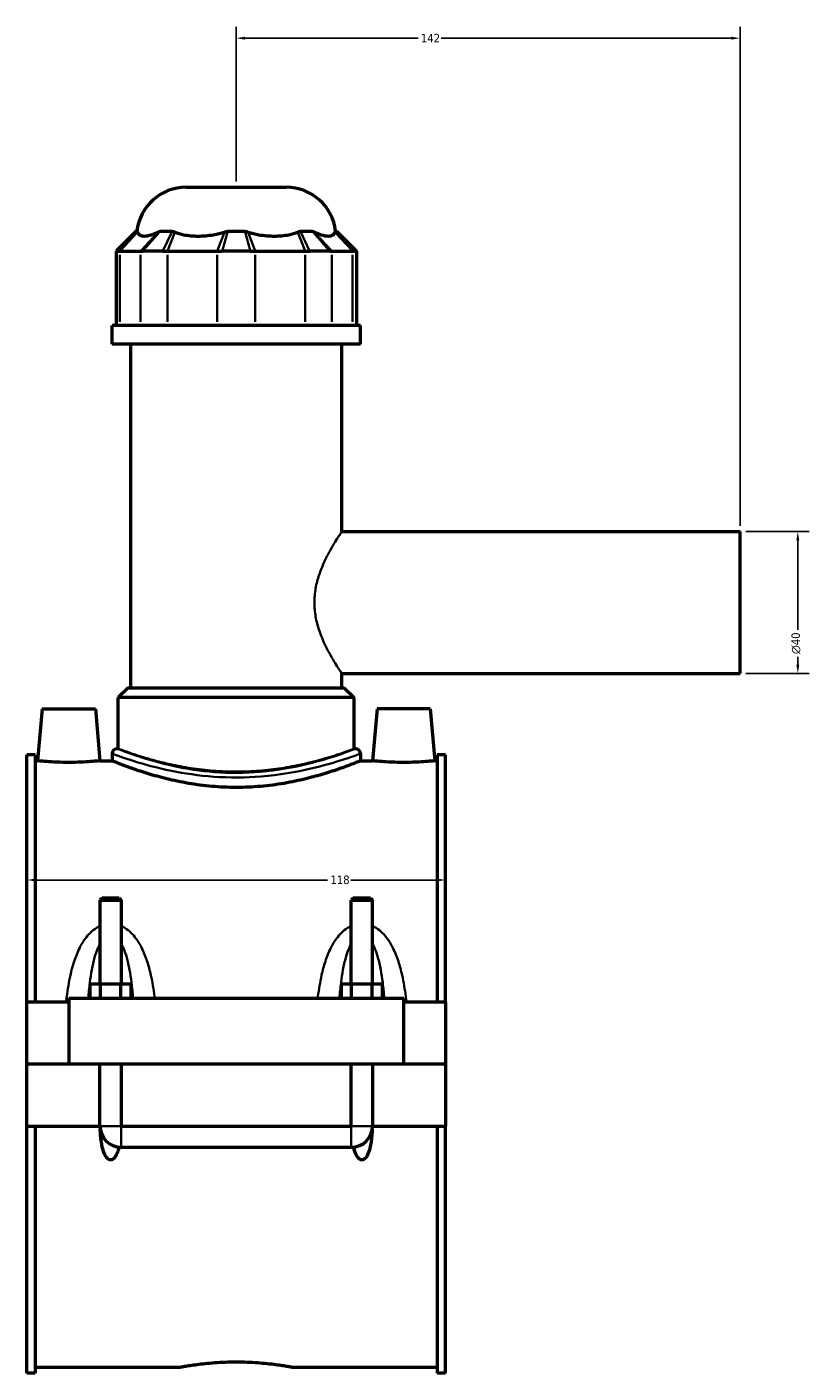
# Model space of a CAD drawing. Header units: millimetres. Extents: x -260 to 981, y -122 to 1168.
# Tile 2 of 9: x -260 to -40, y 260 to 640. Entities that reach past the tile are written whole.
import ezdxf

# ---------------------------------------------------------------- set-up
doc = ezdxf.new("R2010")
doc.units = ezdxf.units.MM
for name, color, linetype, lineweight in [('Dimension (ANSI)', 7, 'Continuous', 25), ('Visible (ANSI)', 7, 'Continuous', 50), ('Visible Narrow (ANSI)', 7, 'Continuous', 35)]:
    doc.layers.add(name, color=color, linetype=linetype, lineweight=lineweight)
doc.styles.add('Note Text (ANSI)', font='tahoma.ttf')
doc.dimstyles.new('Default - mm (ANSI)', dxfattribs={"dimtxt": 2.4, "dimasz": 2.5, "dimexe": 3.175, "dimexo": 1.6002, "dimgap": 0.8, "dimtad": 0, "dimtoh": 1, "dimdec": 0, "dimrnd": 1e-08, "dimzin": 4, "dimdsep": 46, "dimtxsty": 'Note Text (ANSI)', "dimcen": 0.09, "dimdle": 10, "dimclrd": 256, "dimclre": 256, "dimclrt": 5, "dimadec": 1, "dimazin": 1, "dimtfac": 1.27, "dimtofl": 0, "dimtmove": 0, "dimatfit": 3, "dimfxl": 1, "dimtolj": 1, "dimtzin": 4, "dimlwd": -1, "dimlwe": -1, "dimarcsym": 0})

# ---------------------------------------------------------------- blocks, each defined once
blk = doc.blocks.new('*D7')
at = {"layer": 'Defpoints', "color": 0, "transparency": 16777216}
for p in [(-260.45, 399.66), (-142.45, 399.66), (-142.45, 399.17)]:
    blk.add_point(p, dxfattribs=at)
at = {"layer": 'Dimension (ANSI)', "transparency": 16777216}
for p, q in [((-257.95, 399.17), (-175.71, 399.17)), ((-144.95, 399.17), (-169.19, 399.17))]:
    blk.add_line(p, q, dxfattribs=at)
for points in [[(-257.95, 399.59), (-257.95, 398.76), (-260.45, 399.17)], [(-144.95, 399.59), (-144.95, 398.76), (-142.45, 399.17)]]:
    blk.add_solid(points, dxfattribs=at)
at = {"layer": 'Dimension (ANSI)', "color": 5, "transparency": 16777216, "insert": (-174.91, 400.43), "char_height": 2.4, "attachment_point": 1, "style": 'Note Text (ANSI)'}
blk.add_mtext('\\A1;118', dxfattribs=at)
blk = doc.blocks.new('*D8')
at = {"layer": 'Defpoints', "color": 0, "transparency": 16777216}
for p in [(-201.45, 636.36), (-201.45, 594.36), (-59.45, 497.36)]:
    blk.add_point(p, dxfattribs=at)
at = {"layer": 'Dimension (ANSI)', "transparency": 16777216}
for p, q in [((-201.45, 595.96), (-201.45, 639.53)), ((-59.45, 498.96), (-59.45, 639.53)), ((-198.95, 636.36), (-150.2, 636.36)), ((-61.95, 636.36), (-143.7, 636.36))]:
    blk.add_line(p, q, dxfattribs=at)
for points in [[(-198.95, 636.77), (-198.95, 635.94), (-201.45, 636.36)], [(-61.95, 636.77), (-61.95, 635.94), (-59.45, 636.36)]]:
    blk.add_solid(points, dxfattribs=at)
at = {"layer": 'Dimension (ANSI)', "color": 5, "transparency": 16777216, "insert": (-149.4, 637.58), "char_height": 2.4, "attachment_point": 1, "style": 'Note Text (ANSI)'}
blk.add_mtext('\\A1;142', dxfattribs=at)
blk = doc.blocks.new('*D9')
at = {"layer": 'Defpoints', "color": 0, "transparency": 16777216}
for p in [(-59.45, 497.36), (-59.45, 457.36), (-43.18, 457.36)]:
    blk.add_point(p, dxfattribs=at)
at = {"layer": 'Dimension (ANSI)', "transparency": 16777216}
for p, q in [((-57.85, 497.36), (-40, 497.36)), ((-43.18, 494.86), (-43.18, 469.69)), ((-43.18, 459.86), (-43.18, 462.03)), ((-57.85, 457.36), (-40, 457.36))]:
    blk.add_line(p, q, dxfattribs=at)
for points in [[(-43.59, 494.86), (-42.76, 494.86), (-43.18, 497.36)], [(-43.59, 459.86), (-42.76, 459.86), (-43.18, 457.36)]]:
    blk.add_solid(points, dxfattribs=at)
at = {"layer": 'Dimension (ANSI)', "color": 5, "transparency": 16777216, "insert": (-44.98, 462.83), "char_height": 2.4, "attachment_point": 1, "rotation": 90, "style": 'Note Text (ANSI)'}
blk.add_mtext('\\A1;{\\fAIGDT|b0|i0;\\H2.4000;\\ln}\\fTahoma|b0|i0;\\H2.4000;40', dxfattribs=at)

msp = doc.modelspace()

# ---------------------------------------------------------------- linework, layer by layer
at = {"layer": 'Visible (ANSI)'}
for p, q in [((-215.54, 594.36), (-187.35, 594.36)), ((-229.69, 581.97), (-235.29, 576.37)), ((-229.69, 581.97), (-229.34, 581.97)), ((-222.87, 581.97), (-219.48, 581.97)), ((-203.84, 581.97), (-199.05, 581.97)), ((-183.42, 581.97), (-180.03, 581.97)), ((-173.55, 581.97), (-173.2, 581.97)), ((-173.2, 581.97), (-167.6, 576.37)), ((-234.71, 576.37), (-235.29, 576.37)), ((-235.29, 576.37), (-235.29, 555.42)), ((-234.71, 576.37), (-234.23, 576.37)), ((-234.23, 576.37), (-228.42, 576.37)), ((-228.42, 576.37), (-227.79, 576.37)), ((-222.14, 576.37), (-227.79, 576.37)), ((-222.14, 576.37), (-220.84, 576.37)), ((-220.84, 576.37), (-206.8, 576.37)), ((-206.8, 576.37), (-205.44, 576.37)), ((-197.45, 576.37), (-205.44, 576.37)), ((-197.45, 576.37), (-196.09, 576.37)), ((-196.09, 576.37), (-182.06, 576.37)), ((-182.06, 576.37), (-180.75, 576.37)), ((-175.1, 576.37), (-180.75, 576.37)), ((-175.1, 576.37), (-174.48, 576.37)), ((-174.48, 576.37), (-168.67, 576.37)), ((-168.67, 576.37), (-168.18, 576.37)), ((-167.6, 576.37), (-168.18, 576.37)), ((-167.6, 576.37), (-167.6, 555.42)), ((-166.45, 555.42), (-236.45, 555.42)), ((-236.45, 550.11), (-236.45, 555.42)), ((-166.45, 550.11), (-166.45, 555.42)), ((-166.45, 550.11), (-236.45, 550.11)), ((-231.2, 453.36), (-231.2, 550.11)), ((-171.7, 497.36), (-171.7, 550.11)), ((-171.7, 497.36), (-59.45, 497.36)), ((-59.45, 457.36), (-59.45, 497.36)), ((-171.7, 453.36), (-171.7, 457.36)), ((-171.7, 457.36), (-59.45, 457.36)), ((-231.9, 453.36), (-234.7, 450.56)), ((-231.9, 453.36), (-171, 453.36)), ((-171, 453.36), (-168.2, 450.56)), ((-168.2, 450.56), (-234.7, 450.56)), ((-234.7, 436.17), (-234.7, 450.56)), ((-168.2, 436.17), (-168.2, 450.56)), ((-256.15, 447.36), (-257.42, 432.76)), ((-256.15, 447.36), (-241.15, 447.36)), ((-241.15, 447.36), (-239.87, 432.76)), ((-161.75, 447.36), (-163.02, 432.76)), ((-146.75, 447.36), (-161.75, 447.36)), ((-146.75, 447.36), (-145.47, 432.76)), ((-260.45, 364.86), (-260.45, 434.46)), ((-258.09, 434.46), (-260.45, 434.46)), ((-258.09, 434.46), (-258.09, 364.86)), ((-258.09, 432.76), (-257.42, 432.76)), ((-239.87, 432.76), (-236.45, 432.76)), ((-236.45, 434.77), (-236.45, 432.76)), ((-234.7, 436.17), (-235.05, 436.17)), ((-167.85, 436.17), (-168.2, 436.17)), ((-166.45, 434.77), (-166.45, 432.76)), ((-166.45, 432.76), (-163.02, 432.76)), ((-145.47, 432.76), (-144.81, 432.76)), ((-144.81, 434.46), (-144.81, 364.86)), ((-142.45, 434.46), (-144.81, 434.46)), ((-142.45, 364.86), (-142.45, 434.46)), ((-239.25, 394.07), (-239.85, 393.47)), ((-239.85, 393.47), (-233.85, 393.47)), ((-239.85, 393.47), (-239.85, 369.86)), ((-234.45, 394.07), (-239.25, 394.07)), ((-234.45, 394.07), (-233.85, 393.47)), ((-233.85, 393.47), (-233.85, 369.86)), ((-168.45, 394.07), (-169.05, 393.47)), ((-169.05, 393.47), (-163.05, 393.47)), ((-169.05, 369.86), (-169.05, 393.47)), ((-163.65, 394.07), (-168.45, 394.07)), ((-163.65, 394.07), (-163.05, 393.47)), ((-163.05, 369.86), (-163.05, 393.47)), ((-242.62, 365.86), (-242.62, 369.86)), ((-239.73, 369.86), (-242.62, 369.86)), ((-239.73, 365.86), (-239.73, 369.86)), ((-233.96, 369.86), (-239.73, 369.86)), ((-233.96, 365.86), (-233.96, 369.86)), ((-231.07, 369.86), (-233.96, 369.86)), ((-231.07, 365.86), (-231.07, 369.86)), ((-171.82, 365.86), (-171.82, 369.86)), ((-168.93, 369.86), (-171.82, 369.86)), ((-168.93, 365.86), (-168.93, 369.86)), ((-163.16, 369.86), (-168.93, 369.86)), ((-163.16, 365.86), (-163.16, 369.86)), ((-160.27, 369.86), (-163.16, 369.86)), ((-160.27, 365.86), (-160.27, 369.86)), ((-260.45, 364.86), (-248.65, 364.86)), ((-260.45, 347.41), (-260.45, 364.86)), ((-248.65, 365.86), (-154.25, 365.86)), ((-248.65, 365.86), (-248.65, 347.41)), ((-154.25, 347.41), (-154.25, 365.86)), ((-154.25, 364.86), (-142.45, 364.86)), ((-142.45, 364.86), (-142.45, 347.41)), ((-260.45, 347.41), (-248.65, 347.41)), ((-260.45, 329.86), (-260.45, 347.31)), ((-239.85, 347.31), (-260.45, 347.31)), ((-248.65, 347.41), (-154.25, 347.41)), ((-239.85, 347.41), (-239.85, 347.31)), ((-239.85, 329.86), (-239.85, 347.31)), ((-233.85, 347.41), (-233.85, 347.31)), ((-233.85, 347.31), (-233.85, 329.86)), ((-169.05, 347.31), (-233.85, 347.31)), ((-169.05, 347.31), (-169.05, 347.41)), ((-169.05, 329.86), (-169.05, 347.31)), ((-163.05, 347.31), (-163.05, 347.41)), ((-163.05, 347.31), (-163.05, 329.86)), ((-142.45, 347.31), (-163.05, 347.31)), ((-154.25, 347.41), (-142.45, 347.41)), ((-142.45, 347.31), (-142.45, 329.86)), ((-260.45, 260.25), (-260.45, 329.86)), ((-260.45, 329.86), (-239.85, 329.86)), ((-258.09, 329.86), (-258.09, 260.25)), ((-233.85, 329.86), (-169.05, 329.86)), ((-163.05, 329.86), (-142.45, 329.86)), ((-144.81, 329.86), (-144.81, 260.25)), ((-142.45, 260.25), (-142.45, 329.86)), ((-233.85, 323.86), (-169.05, 323.86)), ((-258.09, 261.96), (-217.13, 261.96)), ((-185.77, 261.96), (-144.81, 261.96)), ((-258.09, 260.25), (-260.45, 260.25)), ((-142.45, 260.25), (-144.81, 260.25))]:
    msp.add_line(p, q, dxfattribs=at)
for centre, radius, start, end in [((-215.54, 580.36), 14, 90, 173.3964), ((-187.35, 580.36), 14, 6.6036, 90), ((-235.05, 434.77), 1.4, 90, 180), ((-167.85, 434.77), 1.4, 0, 90), ((-233.85, 329.86), 6, 180, 270), ((-169.05, 329.86), 6, 270, 0)]:
    msp.add_arc(centre, radius, start, end, dxfattribs=at)
for points in [[(-229.34, 581.97), (-229.33, 581.9), (-229.3, 581.82), (-229.28, 581.73)], [(-223.46, 581.73), (-223.27, 581.82), (-223.07, 581.9), (-222.87, 581.97)], [(-219.48, 581.97), (-219.25, 581.9), (-219.02, 581.82), (-218.79, 581.73)], [(-204.75, 581.73), (-204.45, 581.82), (-204.15, 581.9), (-203.84, 581.97)], [(-199.05, 581.97), (-198.74, 581.9), (-198.44, 581.82), (-198.14, 581.73)], [(-184.11, 581.73), (-183.87, 581.82), (-183.64, 581.9), (-183.42, 581.97)], [(-180.03, 581.97), (-179.82, 581.9), (-179.62, 581.82), (-179.43, 581.73)], [(-173.62, 581.73), (-173.59, 581.82), (-173.57, 581.9), (-173.55, 581.97)]]:
    msp.add_open_spline(points, degree=3, dxfattribs=at)
for points, knots in [([(-229.28, 581.73), (-229.19, 581.43), (-229.02, 581.18), (-228.45, 580.73), (-227.95, 580.61), (-227.4, 580.61), (-226.84, 580.61), (-226.13, 580.73), (-224.73, 581.18), (-224.11, 581.43), (-223.46, 581.73)], [-0.735013, -0.735013, -0.735013, -0.735013, -0.434677, -0.434677, 0, 0, 0, 0.434677, 0.434677, 0.735013, 0.735013, 0.735013, 0.735013]), ([(-218.79, 581.73), (-218.02, 581.43), (-217.16, 581.18), (-214.95, 580.73), (-213.54, 580.61), (-212.2, 580.61), (-210.86, 580.61), (-209.35, 580.73), (-206.8, 581.18), (-205.75, 581.43), (-204.75, 581.73)], [-0.735013, -0.735013, -0.735013, -0.735013, -0.434677, -0.434677, 0, 0, 0, 0.434677, 0.434677, 0.735013, 0.735013, 0.735013, 0.735013]), ([(-198.14, 581.73), (-197.14, 581.43), (-196.09, 581.18), (-193.54, 580.73), (-192.04, 580.61), (-190.7, 580.61), (-189.36, 580.61), (-187.95, 580.73), (-185.73, 581.18), (-184.88, 581.43), (-184.11, 581.73)], [-0.735013, -0.735013, -0.735013, -0.735013, -0.434677, -0.434677, 0, 0, 0, 0.434677, 0.434677, 0.735013, 0.735013, 0.735013, 0.735013]), ([(-179.43, 581.73), (-178.79, 581.43), (-178.16, 581.18), (-176.76, 580.73), (-176.05, 580.61), (-175.49, 580.61), (-174.94, 580.61), (-174.45, 580.73), (-173.87, 581.18), (-173.71, 581.43), (-173.62, 581.73)], [-0.735013, -0.735013, -0.735013, -0.735013, -0.434677, -0.434677, 0, 0, 0, 0.434677, 0.434677, 0.735013, 0.735013, 0.735013, 0.735013]), ([(-239.87, 432.76), (-239.87, 432.76), (-240.09, 432.73), (-240.98, 432.65), (-241.65, 432.59), (-243.21, 432.47), (-244.2, 432.41), (-246.36, 432.32), (-247.54, 432.3), (-249.75, 432.3), (-250.93, 432.32), (-253.1, 432.41), (-254.08, 432.47), (-255.64, 432.59), (-256.31, 432.65), (-257.21, 432.73), (-257.42, 432.76), (-257.42, 432.76)], [1.326549, 1.326549, 1.326549, 1.326549, 1.658012, 1.658012, 1.989476, 1.989476, 2.321287, 2.321287, 2.653097, 2.653097, 2.984908, 2.984908, 3.316719, 3.316719, 3.648183, 3.648183, 3.979646, 3.979646, 3.979646, 3.979646]), ([(-166.45, 432.76), (-166.45, 432.76), (-166.66, 432.67), (-167.56, 432.3), (-168.24, 432.03), (-170.04, 431.34), (-171.15, 430.93), (-173.71, 430.04), (-175.16, 429.56), (-178.24, 428.63), (-179.98, 428.14), (-183.77, 427.21), (-185.83, 426.78), (-190.13, 426.04), (-192.38, 425.75), (-196.93, 425.35), (-199.22, 425.25), (-203.67, 425.25), (-205.97, 425.35), (-210.51, 425.75), (-212.76, 426.04), (-217.06, 426.78), (-219.12, 427.21), (-222.92, 428.14), (-224.66, 428.63), (-227.73, 429.56), (-229.18, 430.04), (-231.74, 430.93), (-232.86, 431.34), (-234.65, 432.03), (-235.33, 432.3), (-236.23, 432.67), (-236.45, 432.76), (-236.45, 432.76)], [5.342673, 5.342673, 5.342673, 5.342673, 6.010131, 6.010131, 6.67759, 6.67759, 7.345048, 7.345048, 8.012507, 8.012507, 8.680716, 8.680716, 9.348926, 9.348926, 10.017136, 10.017136, 10.685346, 10.685346, 11.353555, 11.353555, 12.021765, 12.021765, 12.689975, 12.689975, 13.358185, 13.358185, 14.025643, 14.025643, 14.693102, 14.693102, 15.36056, 15.36056, 16.028018, 16.028018, 16.028018, 16.028018]), ([(-145.47, 432.76), (-145.47, 432.76), (-145.69, 432.73), (-146.58, 432.65), (-147.25, 432.59), (-148.81, 432.47), (-149.8, 432.41), (-151.96, 432.32), (-153.14, 432.3), (-154.25, 432.3), (-155.35, 432.3), (-156.53, 432.32), (-158.7, 432.41), (-159.68, 432.47), (-161.24, 432.59), (-161.91, 432.65), (-162.81, 432.73), (-163.02, 432.76), (-163.02, 432.76)], [3.979646, 3.979646, 3.979646, 3.979646, 4.31111, 4.31111, 4.642574, 4.642574, 4.974384, 4.974384, 5.306195, 5.306195, 5.306195, 5.638006, 5.638006, 5.969816, 5.969816, 6.30128, 6.30128, 6.632744, 6.632744, 6.632744, 6.632744]), ([(-234.51, 323.89), (-234.61, 323.48), (-234.73, 323.05), (-235.09, 322.01), (-235.36, 321.4), (-235.89, 320.76), (-236.05, 320.6), (-236.33, 320.43), (-236.43, 320.38), (-236.63, 320.32), (-236.74, 320.3), (-236.95, 320.3), (-237.06, 320.32), (-237.26, 320.38), (-237.36, 320.43), (-237.64, 320.6), (-237.8, 320.76), (-238.34, 321.4), (-238.61, 322.01), (-239.04, 323.27), (-239.2, 323.94), (-239.54, 325.71), (-239.67, 326.94), (-239.76, 328.48), (-239.78, 328.75), (-239.79, 329.02)], [1.539175, 1.539175, 1.539175, 1.539175, 1.665244, 1.665244, 1.859039, 1.859039, 1.922937, 1.922937, 1.954886, 1.954886, 1.986835, 1.986835, 2.018784, 2.018784, 2.050733, 2.050733, 2.11463, 2.11463, 2.308426, 2.308426, 2.502221, 2.502221, 2.870083, 2.870083, 2.946888, 2.946888, 2.946888, 2.946888]), ([(-163.11, 329.02), (-163.12, 328.75), (-163.13, 328.48), (-163.23, 326.94), (-163.35, 325.71), (-163.69, 323.94), (-163.85, 323.27), (-164.29, 322.01), (-164.56, 321.4), (-165.09, 320.76), (-165.25, 320.6), (-165.53, 320.43), (-165.63, 320.38), (-165.83, 320.32), (-165.94, 320.3), (-166.15, 320.3), (-166.26, 320.32), (-166.46, 320.38), (-166.56, 320.43), (-166.84, 320.6), (-167, 320.76), (-167.54, 321.4), (-167.81, 322.01), (-168.17, 323.05), (-168.28, 323.48), (-168.38, 323.89)], [1.026781, 1.026781, 1.026781, 1.026781, 1.103586, 1.103586, 1.471449, 1.471449, 1.665244, 1.665244, 1.859039, 1.859039, 1.922937, 1.922937, 1.954886, 1.954886, 1.986835, 1.986835, 2.018784, 2.018784, 2.050733, 2.050733, 2.11463, 2.11463, 2.308426, 2.308426, 2.434494, 2.434494, 2.434494, 2.434494]), ([(-217.13, 261.96), (-217.13, 261.96), (-217.03, 261.97), (-216.63, 262.05), (-216.33, 262.1), (-215.53, 262.24), (-215.03, 262.32), (-213.88, 262.49), (-213.23, 262.59), (-211.84, 262.77), (-211.05, 262.86), (-209.34, 263.04), (-208.42, 263.12), (-206.49, 263.26), (-205.48, 263.32), (-203.45, 263.39), (-202.43, 263.41), (-200.46, 263.41), (-199.44, 263.39), (-197.41, 263.32), (-196.41, 263.26), (-194.48, 263.12), (-193.55, 263.04), (-191.84, 262.86), (-191.05, 262.77), (-189.66, 262.59), (-189.01, 262.49), (-187.86, 262.32), (-187.36, 262.24), (-186.56, 262.1), (-186.26, 262.05), (-185.86, 261.97), (-185.77, 261.96), (-185.77, 261.96)], [2.368365, 2.368365, 2.368365, 2.368365, 2.664404, 2.664404, 2.960444, 2.960444, 3.256484, 3.256484, 3.552524, 3.552524, 3.848575, 3.848575, 4.144627, 4.144627, 4.440678, 4.440678, 4.736729, 4.736729, 5.032781, 5.032781, 5.328832, 5.328832, 5.624884, 5.624884, 5.920935, 5.920935, 6.216975, 6.216975, 6.513015, 6.513015, 6.809054, 6.809054, 7.105094, 7.105094, 7.105094, 7.105094])]:
    msp.add_open_spline(points, degree=3, knots=knots, dxfattribs=at)
at = {"layer": 'Visible Narrow (ANSI)'}
for p, q in [((-234.44, 576.65), (-229.61, 581.69)), ((-233.98, 576.63), (-229.52, 581.46)), ((-223.71, 581.46), (-228.17, 576.63)), ((-223.11, 581.69), (-227.55, 576.65)), ((-222.01, 576.65), (-219.61, 581.69)), ((-220.74, 576.63), (-218.89, 581.46)), ((-204.86, 581.46), (-206.7, 576.63)), ((-203.92, 581.69), (-205.36, 576.65)), ((-197.53, 576.65), (-198.97, 581.69)), ((-196.19, 576.63), (-198.04, 581.46)), ((-184, 581.46), (-182.16, 576.63)), ((-183.28, 581.69), (-180.88, 576.65)), ((-175.35, 576.65), (-179.78, 581.69)), ((-174.73, 576.63), (-179.18, 581.46)), ((-173.37, 581.46), (-168.91, 576.63)), ((-173.28, 581.69), (-168.45, 576.65)), ((-234.23, 556.46), (-234.23, 575.32)), ((-228.42, 575.32), (-228.42, 556.46)), ((-220.84, 556.46), (-220.84, 575.32)), ((-206.8, 575.32), (-206.8, 556.46)), ((-196.09, 556.46), (-196.09, 575.32)), ((-182.06, 575.32), (-182.06, 556.46)), ((-174.48, 556.46), (-174.48, 575.32)), ((-168.67, 575.32), (-168.67, 556.46)), ((-239.81, 329.86), (-233.88, 329.86)), ((-233.85, 323.89), (-233.85, 329.82)), ((-169.05, 323.89), (-169.05, 329.82)), ((-163.08, 329.86), (-169.01, 329.86))]:
    msp.add_line(p, q, dxfattribs=at)
for points, knots in [([(-171.7, 457.36), (-171.7, 457.36), (-171.78, 457.49), (-172.14, 458.01), (-172.4, 458.41), (-173.06, 459.45), (-173.47, 460.09), (-174.34, 461.54), (-174.81, 462.35), (-175.74, 464.08), (-176.24, 465.06), (-177.21, 467.2), (-177.68, 468.36), (-178.5, 470.8), (-178.84, 472.08), (-179.3, 474.7), (-179.42, 476.04), (-179.42, 478.67), (-179.3, 480.01), (-178.84, 482.63), (-178.5, 483.91), (-177.68, 486.35), (-177.21, 487.51), (-176.24, 489.65), (-175.74, 490.63), (-174.81, 492.36), (-174.34, 493.17), (-173.47, 494.63), (-173.06, 495.26), (-172.4, 496.3), (-172.14, 496.7), (-171.78, 497.23), (-171.7, 497.36), (-171.7, 497.36)], [3.141733, 3.141733, 3.141733, 3.141733, 3.532179, 3.532179, 3.922625, 3.922625, 4.313072, 4.313072, 4.703518, 4.703518, 5.098505, 5.098505, 5.493492, 5.493492, 5.888479, 5.888479, 6.283466, 6.283466, 6.678453, 6.678453, 7.07344, 7.07344, 7.468427, 7.468427, 7.863414, 7.863414, 8.25386, 8.25386, 8.644306, 8.644306, 9.034753, 9.034753, 9.425199, 9.425199, 9.425199, 9.425199]), ([(-236.44, 434.77), (-236.45, 434.77), (-236.33, 434.73), (-235.33, 434.36), (-233.28, 433.61), (-227.45, 431.79), (-223.86, 430.78), (-216.08, 429.2), (-212.03, 428.59), (-203.4, 427.97), (-198.81, 427.99), (-189.33, 428.75), (-184.52, 429.59), (-176.87, 431.37), (-173.84, 432.27), (-169.21, 433.76), (-167.62, 434.34), (-166.6, 434.72), (-166.45, 434.77), (-166.45, 434.77)], [-26.68507, -26.68507, -26.68507, -26.68507, -26.208134, -26.208134, -24.634596, -24.634596, -23.205133, -23.205133, -21.963598, -21.963598, -20.667883, -20.667883, -19.162455, -19.162455, -17.856383, -17.856383, -16.551878, -16.551878, -16.011047, -16.011047, -16.011047, -16.011047]), ([(-167.85, 436.17), (-167.85, 436.17), (-167.99, 436.12), (-168.97, 435.74), (-170.5, 435.15), (-174.94, 433.63), (-177.85, 432.72), (-185.2, 430.91), (-189.81, 430.05), (-198.92, 429.28), (-203.32, 429.26), (-211.61, 429.89), (-215.49, 430.51), (-222.96, 432.12), (-226.41, 433.15), (-232.01, 434.99), (-233.97, 435.76), (-234.93, 436.13), (-235.05, 436.17), (-235.04, 436.17)], [16.011047, 16.011047, 16.011047, 16.011047, 16.551878, 16.551878, 17.856383, 17.856383, 19.162455, 19.162455, 20.667883, 20.667883, 21.963598, 21.963598, 23.205133, 23.205133, 24.634596, 24.634596, 26.208134, 26.208134, 26.68507, 26.68507, 26.68507, 26.68507]), ([(-168.2, 436.17), (-168.2, 436.17), (-168.4, 436.1), (-169.25, 435.78), (-169.9, 435.55), (-171.6, 434.95), (-172.66, 434.59), (-175.09, 433.82), (-176.47, 433.41), (-179.4, 432.6), (-181.06, 432.18), (-184.67, 431.39), (-186.62, 431.01), (-190.71, 430.39), (-192.85, 430.13), (-197.16, 429.8), (-199.34, 429.71), (-203.56, 429.71), (-205.73, 429.8), (-210.05, 430.13), (-212.18, 430.39), (-216.27, 431.01), (-218.23, 431.39), (-221.84, 432.18), (-223.49, 432.6), (-226.42, 433.41), (-227.8, 433.82), (-230.23, 434.59), (-231.29, 434.95), (-232.99, 435.55), (-233.64, 435.78), (-234.49, 436.1), (-234.7, 436.17), (-234.7, 436.17)], [5.063839, 5.063839, 5.063839, 5.063839, 5.696578, 5.696578, 6.329317, 6.329317, 6.962056, 6.962056, 7.594796, 7.594796, 8.228016, 8.228016, 8.861237, 8.861237, 9.494457, 9.494457, 10.127678, 10.127678, 10.760899, 10.760899, 11.394119, 11.394119, 12.02734, 12.02734, 12.66056, 12.66056, 13.293299, 13.293299, 13.926039, 13.926039, 14.558778, 14.558778, 15.191517, 15.191517, 15.191517, 15.191517]), ([(-239.85, 386.22), (-240.2, 386.06), (-240.53, 385.88), (-241.51, 385.27), (-242.11, 384.77), (-243.13, 383.76), (-243.56, 383.25), (-244.58, 381.89), (-245.11, 380.99), (-246.19, 378.84), (-246.7, 377.56), (-247.55, 374.97), (-247.9, 373.66), (-248.63, 370.37), (-248.96, 368.36), (-249.28, 365.84), (-249.34, 365.35), (-249.4, 364.86)], [-2.948988, -2.948988, -2.948988, -2.948988, -2.833787, -2.833787, -2.599975, -2.599975, -2.39915, -2.39915, -2.086513, -2.086513, -1.680084, -1.680084, -1.286555, -1.286555, -0.707553, -0.707553, -0.567667, -0.567667, -0.567667, -0.567667]), ([(-224.41, 365.86), (-224.43, 366.02), (-224.45, 366.17), (-224.73, 368.36), (-225.06, 370.37), (-225.8, 373.66), (-226.14, 374.97), (-226.99, 377.56), (-227.5, 378.84), (-228.58, 380.99), (-229.12, 381.89), (-230.13, 383.25), (-230.56, 383.76), (-231.58, 384.77), (-232.18, 385.27), (-233.16, 385.88), (-233.5, 386.06), (-233.85, 386.22)], [-5.855929, -5.855929, -5.855929, -5.855929, -5.810695, -5.810695, -5.231693, -5.231693, -4.838164, -4.838164, -4.431735, -4.431735, -4.119097, -4.119097, -3.918272, -3.918272, -3.68446, -3.68446, -3.569259, -3.569259, -3.569259, -3.569259]), ([(-169.05, 386.22), (-169.4, 386.06), (-169.73, 385.88), (-170.71, 385.27), (-171.31, 384.77), (-172.33, 383.76), (-172.76, 383.25), (-173.78, 381.89), (-174.31, 380.99), (-175.39, 378.84), (-175.9, 377.56), (-176.75, 374.97), (-177.1, 373.66), (-177.83, 370.37), (-178.16, 368.36), (-178.44, 366.17), (-178.46, 366.02), (-178.48, 365.86)], [-2.948988, -2.948988, -2.948988, -2.948988, -2.833787, -2.833787, -2.599975, -2.599975, -2.39915, -2.39915, -2.086513, -2.086513, -1.680084, -1.680084, -1.286555, -1.286555, -0.707553, -0.707553, -0.662319, -0.662319, -0.662319, -0.662319]), ([(-153.5, 364.86), (-153.55, 365.35), (-153.61, 365.84), (-153.93, 368.36), (-154.26, 370.37), (-155, 373.66), (-155.34, 374.97), (-156.19, 377.56), (-156.7, 378.84), (-157.78, 380.99), (-158.32, 381.89), (-159.33, 383.25), (-159.76, 383.76), (-160.78, 384.77), (-161.38, 385.27), (-162.36, 385.88), (-162.7, 386.06), (-163.05, 386.22)], [-5.95058, -5.95058, -5.95058, -5.95058, -5.810695, -5.810695, -5.231693, -5.231693, -4.838164, -4.838164, -4.431735, -4.431735, -4.119097, -4.119097, -3.918272, -3.918272, -3.68446, -3.68446, -3.569259, -3.569259, -3.569259, -3.569259]), ([(-243.16, 365.86), (-243.04, 367.35), (-242.9, 368.83), (-242.56, 371.5), (-242.38, 372.7), (-241.94, 375.08), (-241.68, 376.26), (-241.12, 378.23), (-240.84, 379.06), (-240.32, 380.31), (-240.1, 380.78), (-239.85, 381.21), (-239.85, 381.21), (-239.85, 381.22)], [0.819533, 0.819533, 0.819533, 0.819533, 1.286555, 1.286555, 1.680084, 1.680084, 2.086513, 2.086513, 2.39915, 2.39915, 2.599975, 2.599975, 2.601781, 2.601781, 2.601781, 2.601781]), ([(-233.85, 381.22), (-233.84, 381.21), (-233.84, 381.21), (-233.6, 380.78), (-233.37, 380.31), (-232.85, 379.06), (-232.57, 378.23), (-232.01, 376.26), (-231.75, 375.08), (-231.31, 372.7), (-231.13, 371.5), (-230.8, 368.83), (-230.65, 367.35), (-230.53, 365.86)], [3.916467, 3.916467, 3.916467, 3.916467, 3.918272, 3.918272, 4.119097, 4.119097, 4.431735, 4.431735, 4.838164, 4.838164, 5.231693, 5.231693, 5.698714, 5.698714, 5.698714, 5.698714]), ([(-172.36, 365.86), (-172.24, 367.35), (-172.1, 368.83), (-171.76, 371.5), (-171.58, 372.7), (-171.14, 375.08), (-170.88, 376.26), (-170.32, 378.23), (-170.04, 379.06), (-169.52, 380.31), (-169.3, 380.78), (-169.05, 381.21), (-169.05, 381.21), (-169.05, 381.22)], [0.819533, 0.819533, 0.819533, 0.819533, 1.286555, 1.286555, 1.680084, 1.680084, 2.086513, 2.086513, 2.39915, 2.39915, 2.599975, 2.599975, 2.601781, 2.601781, 2.601781, 2.601781]), ([(-163.05, 381.22), (-163.04, 381.21), (-163.04, 381.21), (-162.8, 380.78), (-162.57, 380.31), (-162.05, 379.06), (-161.77, 378.23), (-161.21, 376.26), (-160.95, 375.08), (-160.51, 372.7), (-160.33, 371.5), (-160, 368.83), (-159.85, 367.35), (-159.73, 365.86)], [3.916467, 3.916467, 3.916467, 3.916467, 3.918272, 3.918272, 4.119097, 4.119097, 4.431735, 4.431735, 4.838164, 4.838164, 5.231693, 5.231693, 5.698714, 5.698714, 5.698714, 5.698714])]:
    msp.add_open_spline(points, degree=3, knots=knots, dxfattribs=at)

# ---------------------------------------------------------------- dimensions: what is measured, and where the dimension line sits
at = {"layer": 'Dimension (ANSI)'}
for base, p1, p2, override, picture, middle in [((-201.45, 636.36), (-59.45, 497.36), (-201.45, 594.36), {"dimgap": 0.8, "dimtoh": 0, "dimdec": 0, "dimtol": 0, "dimlim": 0, "dimtp": 0, "dimtm": 0, "dimtdec": 2, "dimatfit": 1}, '*D8', (-146.95, 636.36)), ((-142.45, 399.17), (-260.45, 399.66), (-142.45, 399.66), {"dimgap": 0.8, "dimtoh": 0, "dimdec": 0, "dimse1": 1, "dimse2": 1, "dimtol": 0, "dimlim": 0, "dimtp": 0, "dimtm": 0, "dimtdec": 2, "dimatfit": 1}, '*D7', (-172.45, 399.17))]:
    dim = msp.add_linear_dim(base=base, p1=p1, p2=p2, angle=180, dimstyle='Default - mm (ANSI)', override=override, dxfattribs=at)
    dim.commit()
    dim.dimension.update_dxf_attribs({"geometry": picture, "text_midpoint": middle, "dimtype": 160})
dim = msp.add_linear_dim(base=(-43.18, 457.36), p1=(-59.45, 497.36), p2=(-59.45, 457.36), angle=90, text='{\\fAIGDT|b0|i0;\\H2.4000;\\ln}\\fTahoma|b0|i0;\\H2.4000;<>', dimstyle='Default - mm (ANSI)', override={"dimgap": 0.8, "dimtoh": 0, "dimdec": 0, "dimtol": 0, "dimlim": 0, "dimtp": 0, "dimtm": 0, "dimtdec": 2, "dimatfit": 1}, dxfattribs=at)
dim.commit()
dim.dimension.update_dxf_attribs({"geometry": '*D9', "text_midpoint": (-43.18, 465.86), "dimtype": 160})

doc.saveas('drawing.dxf')
